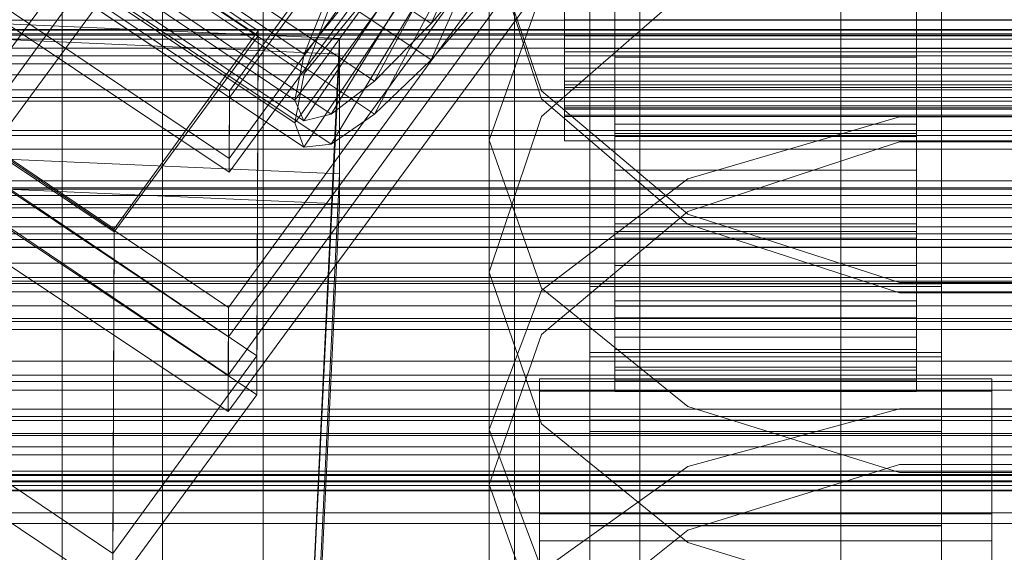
# Model space of a CAD drawing. Header units: millimetres. Extents: x -1970 to 61924, y -58230 to 6847.
# Tile 97 of 256: x -170 to -130, y -34577 to -34556. Entities that reach past the tile are written whole.
import ezdxf

# ---------------------------------------------------------------- set-up
doc = ezdxf.new("R2010")
doc.units = ezdxf.units.MM
for name, color, linetype, lineweight in [('COTAS_O', 1, 'Continuous', 0), ('COTAS_P', 1, 'Continuous', 0), ('frontal_briquetadora', 7, 'Continuous', 0), ('frontal_C01', 7, 'Continuous', 0), ('frontal_C02', 7, 'Continuous', 0), ('frontal_C03', 7, 'Continuous', 0), ('frontal_mezcladora', 7, 'Continuous', 0), ('frontal_secador', 7, 'Continuous', 0)]:
    doc.layers.add(name, color=color, linetype=linetype, lineweight=lineweight)
doc.dimstyles.new('R19_100', dxfattribs={"dimtxt": 250, "dimasz": 150, "dimexe": 150, "dimexo": 80, "dimgap": 100, "dimtad": 1, "dimtih": 1, "dimtoh": 1, "dimdsep": 46, "dimcen": 0.09, "dimadec": 0, "dimazin": 0, "dimtfac": 1, "dimtdec": 4, "dimtofl": 0, "dimtmove": 0, "dimatfit": 3, "dimfxl": 1, "dimtolj": 1, "dimtzin": 0, "dimarcsym": 0})

# ---------------------------------------------------------------- blocks, each defined once
blk = doc.blocks.new('DIM_R26_43')
at = {"layer": 'COTAS_P'}
for p, q in [((-1750, -34600), (-1600, -34555)), ((2600, -34600), (2450, -34555)), ((-1750, -35500), (-1750, -34600)), ((-1750, -34600), (2600, -34600)), ((-1750, -34600), (-1600, -34645)), ((2600, -34600), (2450, -34645)), ((2600, -35500), (2600, -34600))]:
    blk.add_line(p, q, dxfattribs=at)
blk.add_text('4350 P', height=250, dxfattribs=at).set_placement((425, -34500))
blk = doc.blocks.new('DIM_R26_47')
at = {"layer": 'COTAS_P'}
for p, q in [((-850, -33400), (-150, -33400)), ((-150, -33400), (-195, -33550)), ((-150, -36000), (-150, -33400)), ((-150, -33400), (-105, -33550)), ((-150, -36000), (-195, -35850)), ((-150, -36000), (-105, -35850)), ((-850, -36000), (-150, -36000))]:
    blk.add_line(p, q, dxfattribs=at)
blk.add_text('2600 P', height=250, rotation=90, dxfattribs=at).set_placement((-250, -34700))
blk = doc.blocks.new('DIM_R26_48')
at = {"layer": 'COTAS_O'}
for p, q in [((-650, -33700), (50, -33700)), ((50, -33700), (5, -33850)), ((50, -34900), (50, -33700)), ((50, -33700), (95, -33850)), ((50, -34900), (5, -34750)), ((50, -34900), (95, -34750)), ((-650, -34900), (50, -34900))]:
    blk.add_line(p, q, dxfattribs=at)
blk.add_text('1200 O', height=250, rotation=90, dxfattribs=at).set_placement((-50, -34300))
blk = doc.blocks.new('DIM_R26_49')
at = {"layer": 'COTAS_O'}
for p, q in [((-650, -34200), (-500, -34155)), ((650, -34200), (500, -34155)), ((-650, -34900), (-650, -34200)), ((-650, -34200), (650, -34200)), ((-650, -34200), (-500, -34245)), ((650, -34200), (500, -34245)), ((650, -34900), (650, -34200))]:
    blk.add_line(p, q, dxfattribs=at)
blk.add_text('1300 O', height=250, dxfattribs=at).set_placement((0, -34100))
blk = doc.blocks.new('DIM_R26_54')
at = {"layer": 'COTAS_P'}
for p, q in [((-305, -34680), (395, -34680)), ((395, -34680), (350, -34830)), ((395, -36000), (395, -34680)), ((395, -34680), (440, -34830)), ((395, -36000), (350, -35850)), ((395, -36000), (440, -35850)), ((-305, -36000), (395, -36000))]:
    blk.add_line(p, q, dxfattribs=at)
blk.add_text('1320 P', height=250, rotation=90, dxfattribs=at).set_placement((295, -35340))

msp = doc.modelspace()

# ---------------------------------------------------------------- linework, layer by layer
at = {"layer": 'frontal_briquetadora'}
for p, q in [((-164, -34454.149), (-164, -34674)), ((-160, -34674), (-160, -34454.149)), ((-160, -34478.149), (-160, -34698)), ((-160, -34703.142), (-160, -34483.291)), ((-160, -34483.291), (-160, -34691.652)), ((-160, -34698.08), (-160, -34489.719)), ((-160, -34489.719), (-160, -34692.717)), ((-168, -34689.16), (-168, -34492.29)), ((-164, -34695.288), (-164, -34492.29)), ((-160, -34695.288), (-160, -34492.29)), ((-160, -34492.29), (-160, -34689.16)), ((-168, -34497.432), (-168, -34694.302)), ((-160, -34694.302), (-160, -34497.432)), ((-160, -34544.797), (-160, -34558.872)), ((-160, -34545.247), (-160, -34559.3)), ((-160, -34559.728), (-160, -34545.697)), ((-151, -34552.301), (-151, -34565.638)), ((-151, -34552.301), (-148.92, -34558.42)), ((-148.92, -34558.731), (-151, -34552.363)), ((-151, -34560.376), (-148.92, -34554.481)), ((-148.92, -34559.44), (-143.094, -34554.358)), ((-148.92, -34558.42), (-143.093, -34563.327)), ((-160, -34558.872), (-160, -34572.218)), ((-143.094, -34563.729), (-148.92, -34558.731)), ((-160, -34559.3), (-160, -34572.623)), ((-151, -34565.638), (-148.92, -34559.44)), ((-143.093, -34561.918), (-134.673, -34559.449)), ((-134.673, -34559.449), (-125.327, -34559.449)), ((-160, -34573.027), (-160, -34559.728)), ((-151, -34560.376), (-151, -34574.101)), ((-148.92, -34566.271), (-151, -34560.376)), ((-134.674, -34560.448), (-143.094, -34563.217)), ((-125.326, -34560.448), (-134.674, -34560.448)), ((-148.92, -34566.366), (-143.093, -34561.918)), ((-143.094, -34563.217), (-148.92, -34568.125)), ((-143.093, -34563.327), (-134.673, -34566.05)), ((-134.674, -34566.461), (-143.094, -34563.729)), ((-148.92, -34571.679), (-151, -34565.638)), ((-143.093, -34570.998), (-148.92, -34566.271)), ((-134.673, -34566.05), (-125.327, -34566.05)), ((-151, -34571.912), (-148.92, -34566.366)), ((-125.326, -34566.461), (-134.674, -34566.461)), ((-148.92, -34568.125), (-151, -34574.101)), ((-134.673, -34573.621), (-143.093, -34570.998)), ((-134.673, -34571.082), (-143.093, -34573.39)), ((-125.327, -34571.082), (-134.673, -34571.082)), ((-143.094, -34576.409), (-148.92, -34571.679)), ((-151, -34571.912), (-151, -34586.193)), ((-151, -34571.912), (-148.92, -34577.459)), ((-160, -34572.218), (-160, -34584.801)), ((-160, -34572.623), (-160, -34585.182)), ((-160, -34585.562), (-160, -34573.027)), ((-134.674, -34573.305), (-143.094, -34575.925)), ((-125.326, -34573.305), (-134.674, -34573.305)), ((-143.093, -34573.39), (-148.92, -34577.548)), ((-125.327, -34573.621), (-134.673, -34573.621)), ((-151, -34574.101), (-148.92, -34579.916)), ((-143.094, -34575.925), (-148.92, -34580.562)), ((-134.674, -34578.991), (-143.094, -34576.409))]:
    msp.add_line(p, q, dxfattribs=at)
at = {"layer": 'frontal_C01'}
for p, q in [((-133.809, -34520.559), (-161.341, -34558.414)), ((-147, -34568.844), (-147, -34522.621)), ((-133, -34522.621), (-133, -34568.844)), ((-161.353, -34561.11), (-133.821, -34523.256)), ((-145.327, -34524.147), (-172.859, -34562.001)), ((-147, -34525.318), (-147, -34571.54)), ((-133, -34571.54), (-133, -34525.318)), ((-133.847, -34529.187), (-161.379, -34567.042)), ((-147, -34577.472), (-147, -34531.249)), ((-133, -34531.249), (-133, -34577.472)), ((-161.391, -34569.738), (-133.859, -34531.883)), ((-147, -34533.945), (-147, -34580.168)), ((-133, -34580.168), (-133, -34533.945)), ((-171.658, -34548.291), (-160.19, -34556.028)), ((-163.144, -34549.105), (-153.314, -34555.736)), ((-153.314, -34555.736), (-150.436, -34549.458)), ((-158.366, -34556.955), (-152.829, -34550.035)), ((-168.196, -34550.324), (-158.366, -34556.955)), ((-155.567, -34558.025), (-151.503, -34550.542)), ((-161.341, -34558.414), (-172.809, -34550.677)), ((-158.743, -34558.791), (-153.008, -34550.905)), ((-165.397, -34551.394), (-155.567, -34558.025)), ((-158.378, -34559.607), (-152.835, -34551.291)), ((-157.295, -34559.345), (-152.321, -34551.167)), ((-168.573, -34552.16), (-158.743, -34558.791)), ((-168.208, -34552.975), (-158.378, -34559.607)), ((-167.125, -34552.714), (-157.295, -34559.345)), ((-150.688, -34552.634), (-153.314, -34555.736)), ((-172.821, -34553.374), (-161.353, -34561.11)), ((-158.366, -34556.955), (-157.272, -34554.223)), ((-148, -34554.844), (-148, -34556.724)), ((-146, -34556.724), (-146, -34554.844)), ((-146, -34554.844), (-146, -34559.747)), ((-134, -34559.747), (-134, -34554.844)), ((-134, -34554.844), (-134, -34556.724)), ((-148, -34556.866), (-148, -34555.019)), ((-146, -34555.019), (-146, -34560.115)), ((-146, -34555.019), (-146, -34556.866)), ((-146, -34555.143), (-146, -34559.747)), ((-134, -34560.115), (-134, -34555.019)), ((-134, -34556.866), (-134, -34555.019)), ((-134, -34559.747), (-134, -34555.143)), ((-174.943, -34555.534), (-156.962, -34556.333)), ((-153.314, -34555.736), (-155.567, -34558.025)), ((-146, -34560.115), (-146, -34555.554)), ((-134, -34555.554), (-134, -34560.115)), ((-160.19, -34556.028), (-165.926, -34563.914)), ((-160.19, -34556.028), (-160.247, -34568.969)), ((-165.926, -34563.914), (-177.394, -34556.178)), ((-156.962, -34556.333), (-159.83, -34616.122)), ((-156.962, -34556.333), (-156.962, -34561.727)), ((-148, -34556.724), (-148, -34558.175)), ((-148, -34556.724), (148, -34556.724)), ((-148, -34558.276), (-148, -34556.866)), ((-148, -34556.866), (148, -34556.866)), ((-146, -34558.175), (-146, -34556.724)), ((-146, -34556.724), (-146, -34563.715)), ((-134, -34556.724), (-146, -34556.724)), ((-146, -34556.866), (-146, -34564.016)), ((-134, -34556.866), (-146, -34556.866)), ((-146, -34556.866), (-146, -34558.276)), ((-134, -34563.715), (-134, -34556.724)), ((-134, -34556.724), (-134, -34558.175)), ((-134, -34564.016), (-134, -34556.866)), ((-134, -34558.276), (-134, -34556.866)), ((-158.743, -34558.791), (-158.366, -34556.955)), ((-155.567, -34558.025), (-157.295, -34559.345)), ((-161.353, -34561.11), (-161.341, -34558.414)), ((-148, -34558.175), (-148, -34559.098)), ((-148, -34558.175), (148, -34558.175)), ((-148, -34559.151), (-148, -34558.276)), ((-148, -34558.276), (148, -34558.276)), ((-146, -34559.098), (-146, -34558.175)), ((-146, -34558.175), (-146, -34566.779)), ((-134, -34558.175), (-146, -34558.175)), ((-146, -34558.276), (-146, -34566.991)), ((-134, -34558.276), (-146, -34558.276)), ((-146, -34558.276), (-146, -34559.151)), ((-134, -34566.779), (-134, -34558.175)), ((-134, -34558.175), (-134, -34559.098)), ((-134, -34566.991), (-134, -34558.276)), ((-134, -34559.151), (-134, -34558.276)), ((-158.378, -34559.607), (-158.743, -34558.791)), ((-148, -34559.098), (-148, -34559.431)), ((-148, -34559.098), (148, -34559.098)), ((-148, -34559.431), (-148, -34559.151)), ((-148, -34559.151), (148, -34559.151)), ((-146, -34559.431), (-146, -34559.098)), ((-146, -34559.098), (-146, -34568.728)), ((-134, -34559.098), (-146, -34559.098)), ((-146, -34559.151), (-146, -34568.838)), ((-134, -34559.151), (-146, -34559.151)), ((-146, -34559.151), (-146, -34559.431)), ((-134, -34568.728), (-134, -34559.098)), ((-134, -34559.098), (-134, -34559.431)), ((-134, -34568.838), (-134, -34559.151)), ((-134, -34559.431), (-134, -34559.151)), ((-161.379, -34567.042), (-172.847, -34559.305)), ((-157.295, -34559.345), (-158.378, -34559.607)), ((-148, -34559.431), (148, -34559.431)), ((-146, -34559.431), (-146, -34569.43)), ((-134, -34559.431), (-146, -34559.431)), ((-134, -34569.43), (-134, -34559.431)), ((-146, -34559.747), (-146, -34563.715)), ((-146, -34559.747), (-134, -34559.747)), ((-134, -34563.715), (-134, -34559.747)), ((-146, -34560.115), (-134, -34560.115)), ((-146, -34564.016), (-146, -34560.115)), ((-134, -34560.115), (-134, -34564.016)), ((-156.962, -34561.727), (-174.943, -34560.927)), ((-160.247, -34568.969), (-171.715, -34561.233)), ((-172.859, -34562.001), (-161.391, -34569.738)), ((-159.83, -34621.515), (-156.962, -34561.727)), ((-165.983, -34576.856), (-165.926, -34563.914)), ((-146, -34563.715), (-146, -34566.779)), ((-146, -34563.715), (-134, -34563.715)), ((-134, -34566.779), (-134, -34563.715)), ((-146, -34564.016), (-134, -34564.016)), ((-146, -34566.991), (-146, -34564.016)), ((-134, -34564.016), (-134, -34566.991)), ((-147, -34579.051), (-147, -34566.109)), ((-147, -34566.109), (-133, -34566.109)), ((-147, -34575.739), (-147, -34566.109)), ((-133, -34566.109), (-133, -34579.051)), ((-133, -34566.109), (-133, -34575.739)), ((-161.391, -34569.738), (-161.379, -34567.042)), ((-146, -34566.779), (-146, -34568.728)), ((-146, -34566.779), (-134, -34566.779)), ((-146, -34566.991), (-134, -34566.991)), ((-146, -34568.838), (-146, -34566.991)), ((-134, -34568.728), (-134, -34566.779)), ((-134, -34566.991), (-134, -34568.838)), ((-165.983, -34576.856), (-160.247, -34568.969)), ((-133, -34568.844), (-147, -34568.844)), ((-147, -34568.844), (-147, -34571.54)), ((-146, -34568.728), (-146, -34569.43)), ((-146, -34568.728), (-134, -34568.728)), ((-146, -34568.838), (-134, -34568.838)), ((-146, -34569.43), (-146, -34568.838)), ((-134, -34569.43), (-134, -34568.728)), ((-134, -34568.838), (-134, -34569.43)), ((-133, -34571.54), (-133, -34568.844)), ((-177.451, -34569.119), (-165.983, -34576.856)), ((-146, -34569.43), (-134, -34569.43)), ((-149, -34575.276), (-149, -34569.884)), ((-149, -34569.884), (-131, -34569.884)), ((-149, -34615.721), (-149, -34569.884)), ((-131, -34569.884), (-131, -34575.276)), ((-131, -34569.884), (-131, -34615.721)), ((-147, -34571.54), (-133, -34571.54)), ((-131, -34575.276), (-149, -34575.276)), ((-149, -34621.113), (-149, -34575.276)), ((-131, -34621.113), (-131, -34575.276)), ((-133, -34575.739), (-147, -34575.739)), ((-147, -34575.739), (-147, -34588.68)), ((-133, -34588.68), (-133, -34575.739))]:
    msp.add_line(p, q, dxfattribs=at)
at = {"layer": 'frontal_C02'}
for p, q in [((-133.809, -34521.151), (-161.341, -34558.674)), ((-172.847, -34560.542), (-145.315, -34523.02)), ((-147, -34569.012), (-147, -34523.194)), ((-133, -34523.194), (-133, -34569.012)), ((-161.353, -34561.654), (-133.821, -34524.132)), ((-145.327, -34526), (-172.859, -34563.523)), ((-147, -34526.174), (-147, -34571.993)), ((-133, -34571.993), (-133, -34526.174)), ((-133.847, -34530.689), (-161.379, -34568.211)), ((-147, -34578.55), (-147, -34532.731)), ((-133, -34532.731), (-133, -34578.55)), ((-161.391, -34571.192), (-133.859, -34533.669)), ((-147, -34535.712), (-147, -34581.53)), ((-133, -34581.53), (-133, -34535.712)), ((-171.658, -34548.547), (-160.19, -34556.216)), ((-163.144, -34550.599), (-153.314, -34557.173)), ((-161.341, -34558.674), (-172.809, -34551.005)), ((-158.366, -34557.723), (-152.829, -34550.944)), ((-153.314, -34557.173), (-150.436, -34550.683)), ((-168.196, -34551.149), (-158.366, -34557.723)), ((-155.567, -34559.349), (-151.503, -34551.714)), ((-158.743, -34559.695), (-153.008, -34551.878)), ((-146, -34557.071), (-146, -34552.184)), ((-134, -34552.184), (-134, -34557.071)), ((-158.378, -34560.654), (-152.835, -34552.332)), ((-157.295, -34560.536), (-152.321, -34552.276)), ((-165.397, -34552.775), (-155.567, -34559.349)), ((-168.573, -34553.121), (-158.743, -34559.695)), ((-148, -34553.38), (-148, -34555.585)), ((-146, -34555.585), (-146, -34553.38)), ((-134, -34553.38), (-134, -34555.585)), ((-172.821, -34553.985), (-161.353, -34561.654)), ((-168.208, -34554.081), (-158.378, -34560.654)), ((-167.125, -34553.963), (-157.295, -34560.536)), ((-150.688, -34554.156), (-153.314, -34557.173)), ((-148, -34556.222), (-148, -34554.09)), ((-146, -34554.09), (-146, -34557.071)), ((-146, -34554.09), (-146, -34556.222)), ((-134, -34557.071), (-134, -34554.09)), ((-134, -34556.222), (-134, -34554.09)), ((-158.366, -34557.723), (-157.272, -34554.873)), ((-148, -34555.585), (-148, -34557.506)), ((-148, -34555.585), (148, -34555.585)), ((-146, -34555.571), (-146, -34560.228)), ((-146, -34557.506), (-146, -34555.585)), ((-146, -34555.585), (-146, -34560.228)), ((-134, -34555.585), (-146, -34555.585)), ((-134, -34560.228), (-134, -34555.571)), ((-134, -34560.228), (-134, -34555.585)), ((-134, -34555.585), (-134, -34557.506)), ((-165.926, -34564.033), (-177.394, -34556.364)), ((-174.943, -34556.157), (-156.962, -34556.95)), ((-160.19, -34556.216), (-165.926, -34564.033)), ((-160.19, -34556.216), (-160.247, -34570.523)), ((-148, -34558.026), (-148, -34556.222)), ((-148, -34556.222), (148, -34556.222)), ((-146, -34556.222), (-146, -34561.572)), ((-134, -34556.222), (-146, -34556.222)), ((-146, -34556.222), (-146, -34558.026)), ((-134, -34561.572), (-134, -34556.222)), ((-134, -34558.026), (-134, -34556.222)), ((-156.962, -34556.95), (-159.83, -34616.216)), ((-156.962, -34556.95), (-156.962, -34562.912)), ((-153.314, -34557.173), (-155.567, -34559.349)), ((-146, -34557.071), (-134, -34557.071)), ((-146, -34561.572), (-146, -34557.071)), ((-134, -34557.071), (-134, -34561.572)), ((-148, -34557.506), (-148, -34559.011)), ((-148, -34557.506), (148, -34557.506)), ((-146, -34559.011), (-146, -34557.506)), ((-146, -34557.506), (-146, -34564.283)), ((-134, -34557.506), (-146, -34557.506)), ((-134, -34564.283), (-134, -34557.506)), ((-134, -34557.506), (-134, -34559.011)), ((-158.743, -34559.695), (-158.366, -34557.723)), ((-148, -34559.379), (-148, -34558.026)), ((-148, -34558.026), (148, -34558.026)), ((-146, -34558.026), (-146, -34565.38)), ((-134, -34558.026), (-146, -34558.026)), ((-146, -34558.026), (-146, -34559.379)), ((-134, -34565.38), (-134, -34558.026)), ((-134, -34559.379), (-134, -34558.026)), ((-161.353, -34561.654), (-161.341, -34558.674)), ((-148, -34559.011), (-148, -34559.998)), ((-148, -34559.011), (148, -34559.011)), ((-146, -34559.998), (-146, -34559.011)), ((-146, -34559.011), (-146, -34567.46)), ((-134, -34559.011), (-146, -34559.011)), ((-134, -34567.46), (-134, -34559.011)), ((-134, -34559.011), (-134, -34559.998)), ((-155.567, -34559.349), (-157.295, -34560.536)), ((-148, -34560.189), (-148, -34559.379)), ((-148, -34559.379), (148, -34559.379)), ((-146, -34559.379), (-146, -34568.236)), ((-134, -34559.379), (-146, -34559.379)), ((-146, -34559.379), (-146, -34560.189)), ((-134, -34568.236), (-134, -34559.379)), ((-134, -34560.189), (-134, -34559.379)), ((-158.378, -34560.654), (-158.743, -34559.695)), ((-148, -34559.998), (-148, -34560.4)), ((-148, -34559.998), (148, -34559.998)), ((-146, -34560.4), (-146, -34559.998)), ((-146, -34559.998), (-146, -34569.544)), ((-134, -34559.998), (-146, -34559.998)), ((-134, -34569.544), (-134, -34559.998)), ((-134, -34559.998), (-134, -34560.4)), ((-148, -34560.4), (-148, -34560.189)), ((-148, -34560.189), (148, -34560.189)), ((-148, -34560.4), (148, -34560.4)), ((-146, -34560.189), (-146, -34569.946)), ((-134, -34560.189), (-146, -34560.189)), ((-146, -34560.189), (-146, -34560.4)), ((-146, -34560.228), (-146, -34564.283)), ((-146, -34560.228), (-134, -34560.228)), ((-146, -34560.4), (-146, -34570.392)), ((-134, -34560.4), (-146, -34560.4)), ((-134, -34569.946), (-134, -34560.189)), ((-134, -34560.4), (-134, -34560.189)), ((-134, -34564.283), (-134, -34560.228)), ((-134, -34570.392), (-134, -34560.4)), ((-161.379, -34568.211), (-172.847, -34560.542)), ((-157.295, -34560.536), (-158.378, -34560.654)), ((-146, -34561.572), (-134, -34561.572)), ((-146, -34565.38), (-146, -34561.572)), ((-134, -34561.572), (-134, -34565.38)), ((-156.962, -34562.912), (-174.943, -34562.119)), ((-160.247, -34570.523), (-171.715, -34562.853)), ((-159.83, -34622.178), (-156.962, -34562.912)), ((-172.859, -34563.523), (-161.391, -34571.192)), ((-165.983, -34578.34), (-165.926, -34564.033)), ((-146, -34564.283), (-146, -34567.46)), ((-146, -34564.283), (-134, -34564.283)), ((-134, -34567.46), (-134, -34564.283)), ((-146, -34565.38), (-134, -34565.38)), ((-146, -34568.236), (-146, -34565.38)), ((-134, -34565.38), (-134, -34568.236)), ((-147, -34580.515), (-147, -34566.209)), ((-147, -34566.209), (-133, -34566.209)), ((-147, -34575.754), (-147, -34566.209)), ((-133, -34566.209), (-133, -34580.515)), ((-133, -34566.209), (-133, -34575.754)), ((-146, -34567.46), (-146, -34569.544)), ((-146, -34567.46), (-134, -34567.46)), ((-134, -34569.544), (-134, -34567.46)), ((-161.391, -34571.192), (-161.379, -34568.211)), ((-146, -34568.236), (-134, -34568.236)), ((-146, -34569.946), (-146, -34568.236)), ((-134, -34568.236), (-134, -34569.946)), ((-133, -34569.012), (-147, -34569.012)), ((-147, -34569.012), (-147, -34571.993)), ((-133, -34571.993), (-133, -34569.012)), ((-146, -34569.544), (-146, -34570.392)), ((-146, -34569.544), (-134, -34569.544)), ((-134, -34570.392), (-134, -34569.544)), ((-146, -34569.946), (-134, -34569.946)), ((-146, -34570.392), (-146, -34569.946)), ((-134, -34569.946), (-134, -34570.392)), ((-165.983, -34578.34), (-160.247, -34570.523)), ((-149, -34576.343), (-149, -34570.382)), ((-149, -34570.382), (-131, -34570.382)), ((-149, -34615.818), (-149, -34570.382)), ((-146, -34570.392), (-134, -34570.392)), ((-131, -34570.382), (-131, -34576.343)), ((-131, -34570.382), (-131, -34615.818)), ((-177.451, -34570.671), (-165.983, -34578.34)), ((-147, -34571.993), (-133, -34571.993)), ((-133, -34575.754), (-147, -34575.754)), ((-147, -34575.754), (-147, -34590.061)), ((-133, -34590.061), (-133, -34575.754)), ((-131, -34576.343), (-149, -34576.343)), ((-149, -34621.779), (-149, -34576.343)), ((-131, -34621.779), (-131, -34576.343))]:
    msp.add_line(p, q, dxfattribs=at)
at = {"layer": 'frontal_C03'}
for p, q in [((-1250, -34555.598), (1250, -34555.598)), ((-1268, -34555.971), (1268, -34555.971)), ((-1268, -34556.196), (1268, -34556.196)), ((-1268, -34556.36), (1268, -34556.36)), ((-1268, -34557.018), (1268, -34557.018)), ((-1268, -34557.335), (1268, -34557.335)), ((1250, -34557.779), (-1250, -34557.779)), ((-1268, -34558.381), (1268, -34558.381)), ((-1268, -34558.83), (1268, -34558.83)), ((-1268, -34560.194), (1268, -34560.194)), ((-1268, -34560.744), (1268, -34560.744)), ((-1268, -34562.331), (1268, -34562.331)), ((1250, -34562.584), (-1250, -34562.584)), ((1268, -34562.945), (-1268, -34562.945)), ((1250, -34563.465), (-1250, -34563.465)), ((-1250, -34563.837), (1250, -34563.837)), ((1250, -34564.119), (-1250, -34564.119)), ((-1268, -34564.648), (1268, -34564.648)), ((-1268, -34565.283), (1268, -34565.283)), ((-1250, -34566.095), (1250, -34566.095)), ((1250, -34566.426), (-1250, -34566.426)), ((-1268, -34566.987), (1268, -34566.987)), ((-1250, -34567.484), (1250, -34567.484)), ((-1268, -34567.6), (1268, -34567.6)), ((-1268, -34569.188), (1268, -34569.188)), ((-1268, -34569.738), (1268, -34569.738)), ((1250, -34570.336), (-1250, -34570.336)), ((-1268, -34571.101), (1268, -34571.101)), ((1250, -34571.393), (-1250, -34571.393)), ((-1268, -34571.55), (1268, -34571.55)), ((-1250, -34572.152), (1250, -34572.152)), ((-1268, -34572.596), (1268, -34572.596)), ((-1268, -34572.914), (1268, -34572.914)), ((-1268, -34573.572), (1268, -34573.572)), ((-1268, -34573.736), (1268, -34573.736)), ((1250, -34573.7), (-1250, -34573.7)), ((-1268, -34573.96), (1268, -34573.96)), ((-1250, -34574.333), (1250, -34574.333)), ((1250, -34574.354), (-1250, -34574.354)), ((1250, -34575.235), (-1250, -34575.235))]:
    msp.add_line(p, q, dxfattribs=at)
at = {"layer": 'frontal_mezcladora'}
for p, q in [((-145, -34590), (-145, -34525.346)), ((-137, -34590), (-137, -34525.346))]:
    msp.add_line(p, q, dxfattribs=at)
at = {"layer": 'frontal_secador'}
for p, q in [((1250, -34556), (-1250, -34556)), ((1250, -34556.144), (-1250, -34556.144)), ((1250, -34556.709), (-1250, -34556.709)), ((1250, -34558.686), (-1250, -34558.686)), ((1250, -34560), (-1250, -34560)), ((1320, -34562), (-1320, -34562)), ((1250, -34562), (-1250, -34562)), ((1320, -34562.273), (-1320, -34562.273)), ((1320, -34563.072), (-1320, -34563.072)), ((1320, -34564.343), (-1320, -34564.343)), ((1250, -34564.651), (-1250, -34564.651)), ((1250, -34565.859), (-1250, -34565.859)), ((1320, -34566), (-1320, -34566)), ((-1250, -34566), (1250, -34566)), ((1320, -34567.929), (-1320, -34567.929)), ((-1320, -34570), (1320, -34570)), ((-1250, -34570), (1250, -34570)), ((1320, -34572.071), (-1320, -34572.071)), ((1320, -34574), (-1320, -34574)), ((1250, -34574.141), (-1250, -34574.141)), ((1320, -34575.657), (-1320, -34575.657))]:
    msp.add_line(p, q, dxfattribs=at)

# ---------------------------------------------------------------- dimensions: what is measured, and where the dimension line sits
at = {"layer": 'COTAS_O'}
for p2, distance, picture, middle in [((-650, -33700), -700, 'DIM_R26_48', (50, -34300)), ((650, -34900), 700, 'DIM_R26_49', (0, -34200))]:
    dim = msp.add_aligned_dim(p1=(-650, -34900), p2=p2, distance=distance, text='<> O', dimstyle='R19_100', dxfattribs=at)
    dim.commit()
    dim.dimension.update_dxf_attribs({"geometry": picture, "text_midpoint": middle})
at = {"layer": 'COTAS_P'}
for p1, p2, distance, picture, middle in [((-850, -36000), (-850, -33400), -700, 'DIM_R26_47', (-150, -34700)), ((-1750, -35500), (2600, -35500), 900, 'DIM_R26_43', (425, -34600)), ((-305, -36000), (-305, -34680), -700, 'DIM_R26_54', (395, -35340))]:
    dim = msp.add_aligned_dim(p1=p1, p2=p2, distance=distance, text='<> P', dimstyle='R19_100', dxfattribs=at)
    dim.commit()
    dim.dimension.update_dxf_attribs({"geometry": picture, "text_midpoint": middle})

doc.saveas('drawing.dxf')
